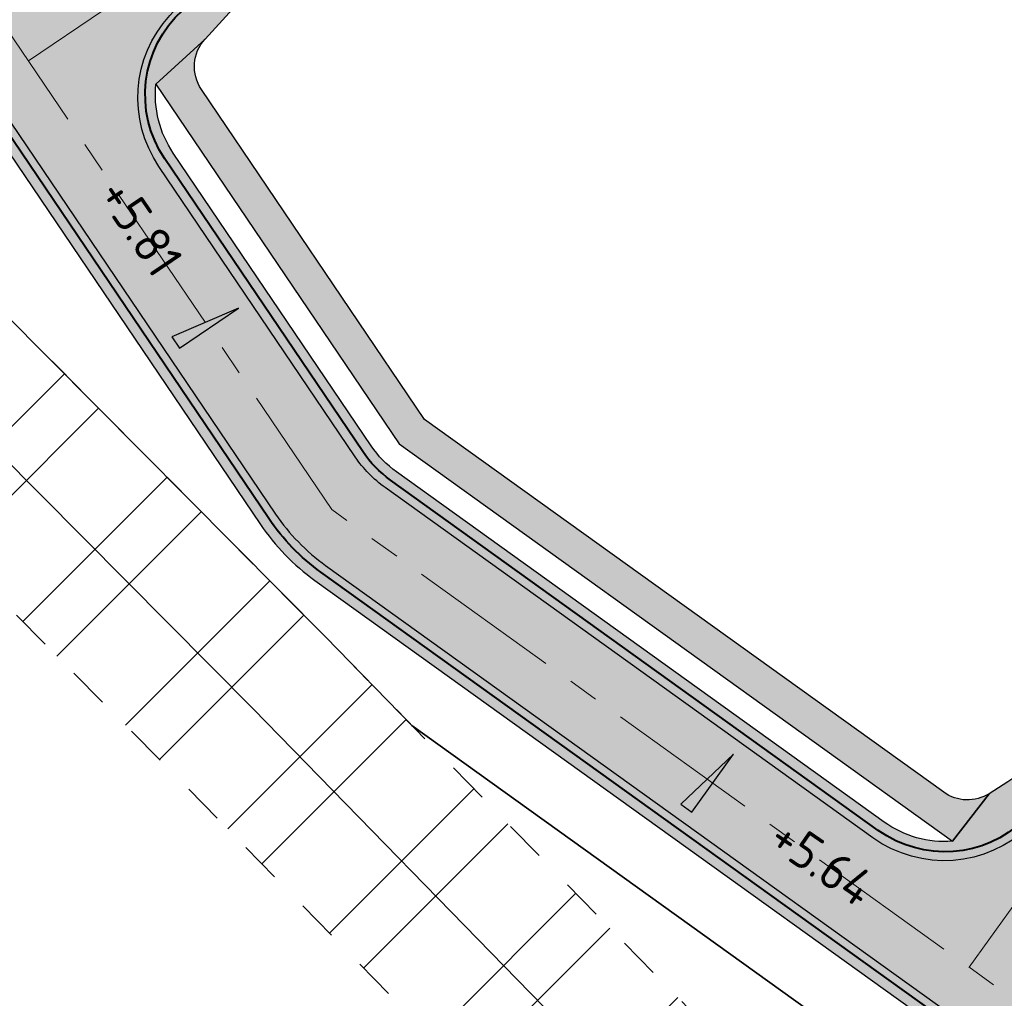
# Model space of a CAD drawing. Header units: metres. Extents: x 207669 to 209690, y 476021 to 477293.
# Tile 5 of 49: x 207967 to 208016, y 476885 to 476933. Entities that reach past the tile are written whole.
import ezdxf
from ezdxf.lldxf.tags import DXFTag

# ---------------------------------------------------------------- set-up
doc = ezdxf.new("R2010")
doc.units = ezdxf.units.M
doc.linetypes.add('AM-AS', pattern=[16, 10, -2, 2, -2])
doc.linetypes.add('NLCS-HIDDEN', pattern=[4, 2, -2])
doc.layers.get('0').update_dxf_attribs({"linetype": 'CONTINUOUS'})
for name, color, linetype, lineweight, true_color in [('B-OI-KL-BRANDSTOF_Orientatieverzoek_gasunieoost_0000541420-G', 40, 'KL-BRANDSTOF-N', 18, 0xffbf00), ('N-WE-AM-AS_WEG-G', 7, 'AM-AS', 18, 0xd60000), ('N-WE-VH-FUNDERING_GRANULAAT-G', 7, 'CONTINUOUS', 40, 0x99004c), ('N-WE-VH-FUNDERING_ZANDBED-BREED-G', 7, 'CONTINUOUS', 30, 0xa57c00), ('N-WE-VH-FUNDERING_ZANDBED_BREED-A', 7, 'CONTINUOUS', 40, 0xa57c00), ('N-WE-VH-FUNDERING_ZANDBED_SMAL-A', 7, 'CONTINUOUS', 40, 0xa4de1b), ('N-WE-VH-FUNDERING_ZANDBED_SMAL-G', 7, 'CONTINUOUS', 30, 0x931077), ('T-WE-AL-HOOGTELABEL_WEG_ASFALT', 7, 'CONTINUOUS', 18, 0x0b05c2)]:
    doc.layers.add(name, color=color, linetype=linetype, lineweight=lineweight, true_color=true_color)
for name, color, linetype, lineweight in [('B-OI-KL-VEILIGHEIDSZONE-G', 252, 'NLCS-HIDDEN', 35), ('N-WE-IE-TERREINAFSCHEIDING_KUNSTMATIG_HEKWERK_HOOG-G', 210, 'IE-TERREINAFSCHEIDING-KUNSTMATIG', 35), ('T-WE-VH-KANTVERHARDING_BOUWWEG-G', 60, 'CONTINUOUS', 25), ('T-WE-VH-VERHARDING_ASFALT_BOUWWEG-100MM-A', 252, 'CONTINUOUS', 18), ('T-WE-VH-VERHARDING_ASFALT_BOUWWEG-70MM-A', 252, 'CONTINUOUS', 18), ('T-WE-VH-VERKANTING-S', 7, 'CONTINUOUS', 25)]:
    doc.layers.add(name, color=color, linetype=linetype, lineweight=lineweight)
doc.styles.add('NLCS-ISO-M200-T18', font='NLCS-ISO.ttf', dxfattribs={"height": 0.36})
doc.styles.get("Standard").update_dxf_attribs({"font": 'isocp.shx'})
doc.linetypes.add('IE-TERREINAFSCHEIDING-KUNSTMATIG', pattern='A,4,[82,NLCS.shx,S=0.75,R=90,X=0,Y=0],4,-2', length=10)
tags = doc.linetypes.add('KL-BRANDSTOF-N', pattern='A,4,-0.5,[105,NLCS.SHX,S=0.5,R=0,X=0.75,Y=0],-2,4,-1,["B",Standard,S=1,R=0,X=-0.15,Y=-0.5],-1.5', length=13).pattern_tags.tags
tags[18] = DXFTag(74, 10)

# ---------------------------------------------------------------- blocks, each defined once
blk = doc.blocks.new('A$C78FE763D')
at = {"layer": 'B-OI-KL-VEILIGHEIDSZONE-G'}
h = blk.add_hatch(dxfattribs=at)
h.set_pattern_fill('ANSI32', color=256, scale=0.75)
h.set_pattern_definition([(45, (0, 0), (-5.051394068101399, 5.051394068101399), []), (45, (3.3675975, 0), (-5.051394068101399, 5.051394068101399), [])])
h.paths.add_polyline_path([(209050.9375881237, 476518.5396431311), (209043.125532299, 476518.8796438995), (209004.4717691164, 476520.7480644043), (208998.0385089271, 476520.8455989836), (208994.4349887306, 476520.9688748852), (208992.935653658, 476521.1809657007), (208987.1141704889, 476522.9398933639), (208984.2464321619, 476523.7645453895), (208982.2472676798, 476524.1575529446), (208961.5809573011, 476528.4629516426), (208946.5220461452, 476532.563855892), (208941.2051906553, 476533.782514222), (208903.1010240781, 476542.5168446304), (208854.3198681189, 476553.4830269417), (208805.5441397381, 476564.3659582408), (208756.842541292, 476575.5088327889), (208708.1580406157, 476586.8421821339), (208659.4445053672, 476597.9561975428), (208645.9421921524, 476601.2015875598), (208635.8122818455, 476603.0898383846), (208626.3864741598, 476604.9618731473), (208620.0089611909, 476606.6876323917), (208616.8738774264, 476607.6539789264), (208608.5085805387, 476607.3317409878), (208607.7147462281, 476607.388227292), (208593.7159588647, 476606.8106741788), (208573.1718238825, 476606.1685136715), (208551.5354744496, 476605.2313140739), (208514.8965904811, 476605.0346582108), (208505.7717838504, 476604.8736203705), (208485.9502657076, 476604.3007499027), (208475.047726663, 476604.1278963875), (208473.2836551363, 476604.2170161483), (208435.3275707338, 476609.0187374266), (208410.2766025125, 476612.2382755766), (208386.3403179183, 476615.1490799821), (208372.1225659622, 476616.7944344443), (208370.8679237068, 476617.0666386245), (208366.7919455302, 476618.1427362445), (208347.1206601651, 476622.9592522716), (208332.5732144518, 476626.4223583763), (208314.8127730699, 476630.7675542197), (208307.5733359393, 476632.8400167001), (208304.1866016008, 476633.9158244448), (208301.7785627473, 476634.9618108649), (208265.737801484, 476652.8223577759), (208252.2084358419, 476659.8116686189), (208236.1466094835, 476668.5299794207), (208217.2765463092, 476679.2130734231), (208211.238871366, 476682.4328276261), (208206.9135463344, 476684.6223727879), (208201.0043056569, 476689.0424139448), (208194.8743833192, 476694.0181090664), (208188.0278762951, 476699.6469287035), (208179.7819454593, 476706.5954438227), (208167.5172268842, 476716.7875479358), (208160.0162014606, 476723.1235963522), (208143.7253530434, 476737.7180011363), (208140.7841958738, 476740.296256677), (208137.2494930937, 476743.7516149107), (208127.3442713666, 476753.6668096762), (208117.6775741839, 476763.4073517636), (208110.7673497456, 476770.4858983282), (208107.1789824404, 476774.0473304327), (208073.4188309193, 476808.9680776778), (208037.0226775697, 476846.8302774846), (208005.6460867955, 476879.2423167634), (207982.4240652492, 476903.0248457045), (207966.6406611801, 476918.9412363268), (207943.1172987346, 476943.0761142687), (207919.053827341, 476967.866388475), (207894.2855795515, 476993.4698702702), (207890.7679384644, 476996.8277555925), (207867.5642186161, 477020.3765344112), (207844.3344498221, 477044.2101672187), (207827.8124503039, 477061.0787171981), (207816.9714566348, 477067.1797366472), (207812.3269095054, 477070.0203660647), (207810.1095525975, 477071.3769726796), (207764.5498415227, 477099.2176252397), (207755.4859131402, 477103.8493892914), (207745.7668134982, 477107.4289707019), (207725.8028753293, 477114.6722316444), (207702.275920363, 477123.4861027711), (207695.2540454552, 477126.1533678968), (207691.7030862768, 477116.8050691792), (207698.746329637, 477114.1296872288), (207722.3433746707, 477105.2895583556), (207742.3334365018, 477098.036819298), (207751.4683368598, 477094.6724007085), (207759.6604084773, 477090.4861647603), (207804.8906974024, 477062.8468173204), (207807.1093404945, 477061.4894239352), (207811.9087933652, 477058.5540533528), (207821.6657996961, 477053.0630728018), (207837.1818001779, 477037.2216227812), (207860.4220313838, 477013.3772555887), (207883.7523115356, 476989.7000344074), (207887.2366704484, 476986.3739197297), (207911.8724226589, 476960.9074015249), (207935.9489512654, 476936.1036757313), (207959.5095888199, 476911.9305536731), (207975.2961847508, 476896.0109442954), (207998.4761632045, 476872.2714732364), (208029.8255724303, 476839.8875125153), (208066.2194190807, 476802.0277123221), (208100.0612675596, 476767.0224595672), (208103.6669002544, 476763.4438916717), (208110.5506758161, 476756.3924382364), (208120.2579786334, 476746.6109803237), (208130.2167569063, 476736.6421750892), (208133.9880541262, 476732.9555333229), (208137.0928969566, 476730.2337888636), (208153.4520485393, 476715.5781936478), (208161.0950231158, 476709.1222420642), (208173.3643045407, 476698.9263461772), (208181.6303737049, 476691.9608612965), (208188.5478666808, 476686.2736809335), (208194.855944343, 476681.1533760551), (208201.6207036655, 476676.093417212), (208206.6273786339, 476673.5589623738), (208212.4597036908, 476670.4487165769), (208231.2976405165, 476659.7838105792), (208247.5278141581, 476650.9741213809), (208261.222448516, 476643.899432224), (208297.5636872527, 476625.889979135), (208300.6716483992, 476624.5399655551), (208304.6829140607, 476623.2657732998), (208312.2474769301, 476621.1002357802), (208330.2270355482, 476616.7014316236), (208344.7735898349, 476613.2385377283), (208364.3263044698, 476608.4510537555), (208368.5303262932, 476607.3411513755), (208370.4836840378, 476606.9173555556), (208385.1619320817, 476605.2187100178), (208409.0356474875, 476602.3155144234), (208434.0626792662, 476599.0990525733), (208472.4025948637, 476594.2487738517), (208474.874523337, 476594.1238936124), (208486.1739842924, 476594.3030400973), (208506.0044661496, 476594.8761696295), (208515.0116595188, 476595.035131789), (208551.7787755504, 476595.2324759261), (208573.5444261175, 476596.1752763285), (208594.0782911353, 476596.8171158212), (208607.5655037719, 476597.3735627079), (208608.3456694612, 476597.3180490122), (208615.5563725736, 476597.5958110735), (208617.2292888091, 476597.0801576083), (208624.1037758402, 476595.2199168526), (208633.9219681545, 476593.2699516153), (208643.8560578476, 476591.4182024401), (208657.1637446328, 476588.2195924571), (208705.9122093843, 476577.097607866), (208754.5937087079, 476565.764957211), (208803.3401102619, 476554.6118317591), (208852.1343818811, 476543.7247630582), (208900.8872259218, 476532.7649453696), (208938.9710593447, 476524.0352757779), (208944.0902038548, 476522.8619341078), (208959.2452926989, 476518.7348383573), (208980.2629823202, 476514.3562370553), (208981.8958178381, 476514.0352446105), (208984.2860795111, 476513.3478966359), (208990.776596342, 476511.3868242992), (208993.5612612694, 476510.9929151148), (208997.7917410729, 476510.8481910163), (209004.1544808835, 476510.7517255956), (209042.666717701, 476508.8901461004), (209050.5027740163, 476508.5491007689)])
at = {"layer": 'B-OI-KL-BRANDSTOF_Orientatieverzoek_gasunieoost_0000541420-G', "flags": 128}
blk.add_lwpolyline([(209050.72018107, 476513.54437195), (209042.896125, 476513.884895), (209004.313125, 476515.749895), (208997.915125, 476515.846895), (208993.998125, 476515.980895), (208991.856125, 476516.2838949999), (208985.700125, 476518.1438949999), (208983.071125, 476518.899895), (208981.255125, 476519.2568949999), (208960.413125, 476523.5988949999), (208945.306125, 476527.7128949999), (208940.088125, 476528.9088949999), (208901.994125, 476537.640895), (208853.227125, 476548.6038949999), (208804.442125, 476559.488895), (208755.718125, 476570.6368949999), (208707.035125, 476581.9698949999), (208658.304125, 476593.0878949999), (208644.899125, 476596.309895), (208634.867125, 476598.179895), (208625.245125, 476600.090895), (208618.619125, 476601.883895), (208616.215125, 476602.624895), (208608.427125, 476602.324895), (208607.640125, 476602.380895), (208593.897125, 476601.813895), (208573.358125, 476601.171895), (208551.657125, 476600.231895), (208514.954125, 476600.0348949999), (208505.888125, 476599.874895), (208486.062125, 476599.301895), (208474.961125, 476599.1258949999), (208472.843125, 476599.232895), (208434.695125, 476604.058895), (208409.656125, 476607.276895), (208385.751125, 476610.183895), (208371.303125, 476611.855895), (208369.699125, 476612.203895), (208365.559125, 476613.296895), (208345.947125, 476618.0988949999), (208331.400125, 476621.5618949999), (208313.530125, 476625.933895), (208306.128125, 476628.052895), (208302.429125, 476629.227895), (208299.671125, 476630.4258949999), (208263.480125, 476648.3608949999), (208249.868125, 476655.3928949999), (208233.722125, 476664.156895), (208214.868125, 476674.830895), (208208.933125, 476677.9958949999), (208204.267125, 476680.357895), (208197.930125, 476685.097895), (208191.711125, 476690.145895), (208184.829125, 476695.803895), (208176.573125, 476702.760895), (208164.306125, 476712.954895), (208156.734125, 476719.350895), (208140.409125, 476733.975895), (208137.386125, 476736.6258949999), (208133.733125, 476740.1968949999), (208123.801125, 476750.138895), (208114.114125, 476759.899895), (208107.217125, 476766.964895), (208103.620125, 476770.5348949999), (208069.819125, 476805.497895), (208033.424125, 476843.358895), (208002.061125, 476875.7568949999), (207978.860125, 476899.5178949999), (207963.075125, 476915.4358949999), (207939.533125, 476939.589895), (207915.463125, 476964.3868949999), (207890.761125, 476989.921895), (207887.260125, 476993.263895), (207863.993125, 477016.8768949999), (207840.758125, 477040.715895), (207824.739125, 477057.070895), (207814.440125, 477062.866895), (207809.718125, 477065.754895), (207807.500125, 477067.111895), (207762.105125, 477094.851895), (207753.477125, 477099.260895), (207744.050125, 477102.732895), (207724.073125, 477109.980895), (207700.511125, 477118.807895), (207693.478565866, 477121.479218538)], dxfattribs=at)
at = {"layer": 'B-OI-KL-VEILIGHEIDSZONE-G', "flags": 128}
blk.add_lwpolyline([(209050.9375881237, 476518.5396431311), (209043.125532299, 476518.8796438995), (209004.4717691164, 476520.7480644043), (208998.0385089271, 476520.8455989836), (208994.4349887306, 476520.9688748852), (208992.935653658, 476521.1809657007), (208987.1141704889, 476522.9398933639), (208984.2464321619, 476523.7645453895), (208982.2472676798, 476524.1575529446), (208961.5809573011, 476528.4629516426), (208946.5220461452, 476532.563855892), (208941.2051906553, 476533.782514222), (208903.1010240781, 476542.5168446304), (208854.3198681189, 476553.4830269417), (208805.5441397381, 476564.3659582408), (208756.842541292, 476575.5088327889), (208708.1580406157, 476586.8421821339), (208659.4445053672, 476597.9561975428), (208645.9421921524, 476601.2015875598), (208635.8122818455, 476603.0898383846), (208626.3864741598, 476604.9618731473), (208620.0089611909, 476606.6876323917), (208616.8738774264, 476607.6539789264), (208608.5085805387, 476607.3317409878), (208607.7147462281, 476607.388227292), (208593.7159588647, 476606.8106741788), (208573.1718238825, 476606.1685136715), (208551.5354744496, 476605.2313140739), (208514.8965904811, 476605.0346582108), (208505.7717838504, 476604.8736203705), (208485.9502657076, 476604.3007499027), (208475.047726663, 476604.1278963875), (208473.2836551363, 476604.2170161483), (208435.3275707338, 476609.0187374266), (208410.2766025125, 476612.2382755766), (208386.3403179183, 476615.1490799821), (208372.1225659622, 476616.7944344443), (208370.8679237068, 476617.0666386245), (208366.7919455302, 476618.1427362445), (208347.1206601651, 476622.9592522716), (208332.5732144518, 476626.4223583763), (208314.8127730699, 476630.7675542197), (208307.5733359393, 476632.8400167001), (208304.1866016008, 476633.9158244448), (208301.7785627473, 476634.9618108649), (208265.737801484, 476652.8223577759), (208252.2084358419, 476659.8116686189), (208236.1466094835, 476668.5299794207), (208217.2765463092, 476679.2130734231), (208211.238871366, 476682.4328276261), (208206.9135463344, 476684.6223727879), (208201.0043056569, 476689.0424139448), (208194.8743833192, 476694.0181090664), (208188.0278762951, 476699.6469287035), (208179.7819454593, 476706.5954438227), (208167.5172268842, 476716.7875479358), (208160.0162014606, 476723.1235963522), (208143.7253530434, 476737.7180011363), (208140.7841958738, 476740.296256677), (208137.2494930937, 476743.7516149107), (208127.3442713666, 476753.6668096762), (208117.6775741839, 476763.4073517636), (208110.7673497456, 476770.4858983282), (208107.1789824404, 476774.0473304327), (208073.4188309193, 476808.9680776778), (208037.0226775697, 476846.8302774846), (208005.6460867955, 476879.2423167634), (207982.4240652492, 476903.0248457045), (207966.6406611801, 476918.9412363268), (207943.1172987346, 476943.0761142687), (207919.053827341, 476967.866388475), (207894.2855795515, 476993.4698702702), (207890.7679384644, 476996.8277555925), (207867.5642186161, 477020.3765344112), (207844.3344498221, 477044.2101672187), (207827.8124503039, 477061.0787171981), (207816.9714566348, 477067.1797366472), (207812.3269095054, 477070.0203660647), (207810.1095525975, 477071.3769726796), (207764.5498415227, 477099.2176252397), (207755.4859131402, 477103.8493892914), (207745.7668134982, 477107.4289707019), (207725.8028753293, 477114.6722316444), (207702.275920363, 477123.4861027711), (207695.2540454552, 477126.1533678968), (207691.7030862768, 477116.8050691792), (207698.746329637, 477114.1296872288), (207722.3433746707, 477105.2895583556), (207742.3334365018, 477098.036819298), (207751.4683368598, 477094.6724007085), (207759.6604084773, 477090.4861647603), (207804.8906974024, 477062.8468173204), (207807.1093404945, 477061.4894239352), (207811.9087933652, 477058.5540533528), (207821.6657996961, 477053.0630728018), (207837.1818001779, 477037.2216227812), (207860.4220313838, 477013.3772555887), (207883.7523115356, 476989.7000344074), (207887.2366704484, 476986.3739197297), (207911.8724226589, 476960.9074015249), (207935.9489512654, 476936.1036757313), (207959.5095888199, 476911.9305536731), (207975.2961847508, 476896.0109442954), (207998.4761632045, 476872.2714732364), (208029.8255724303, 476839.8875125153), (208066.2194190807, 476802.0277123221), (208100.0612675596, 476767.0224595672), (208103.6669002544, 476763.4438916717), (208110.5506758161, 476756.3924382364), (208120.2579786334, 476746.6109803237), (208130.2167569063, 476736.6421750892), (208133.9880541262, 476732.9555333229), (208137.0928969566, 476730.2337888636), (208153.4520485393, 476715.5781936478), (208161.0950231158, 476709.1222420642), (208173.3643045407, 476698.9263461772), (208181.6303737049, 476691.9608612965), (208188.5478666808, 476686.2736809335), (208194.855944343, 476681.1533760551), (208201.6207036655, 476676.093417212), (208206.6273786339, 476673.5589623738), (208212.4597036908, 476670.4487165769), (208231.2976405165, 476659.7838105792), (208247.5278141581, 476650.9741213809), (208261.222448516, 476643.899432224), (208297.5636872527, 476625.889979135), (208300.6716483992, 476624.5399655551), (208304.6829140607, 476623.2657732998), (208312.2474769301, 476621.1002357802), (208330.2270355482, 476616.7014316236), (208344.7735898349, 476613.2385377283), (208364.3263044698, 476608.4510537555), (208368.5303262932, 476607.3411513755), (208370.4836840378, 476606.9173555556), (208385.1619320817, 476605.2187100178), (208409.0356474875, 476602.3155144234), (208434.0626792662, 476599.0990525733), (208472.4025948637, 476594.2487738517), (208474.874523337, 476594.1238936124), (208486.1739842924, 476594.3030400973), (208506.0044661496, 476594.8761696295), (208515.0116595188, 476595.035131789), (208551.7787755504, 476595.2324759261), (208573.5444261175, 476596.1752763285), (208594.0782911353, 476596.8171158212), (208607.5655037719, 476597.3735627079), (208608.3456694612, 476597.3180490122), (208615.5563725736, 476597.5958110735), (208617.2292888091, 476597.0801576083), (208624.1037758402, 476595.2199168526), (208633.9219681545, 476593.2699516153), (208643.8560578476, 476591.4182024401), (208657.1637446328, 476588.2195924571), (208705.9122093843, 476577.097607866), (208754.5937087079, 476565.764957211), (208803.3401102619, 476554.6118317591), (208852.1343818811, 476543.7247630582), (208900.8872259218, 476532.7649453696), (208938.9710593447, 476524.0352757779), (208944.0902038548, 476522.8619341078), (208959.2452926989, 476518.7348383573), (208980.2629823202, 476514.3562370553), (208981.8958178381, 476514.0352446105), (208984.2860795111, 476513.3478966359), (208990.776596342, 476511.3868242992), (208993.5612612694, 476510.9929151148), (208997.7917410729, 476510.8481910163), (209004.1544808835, 476510.7517255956), (209042.666717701, 476508.8901461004), (209050.5027740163, 476508.5491007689)], close=True, dxfattribs=at)
blk = doc.blocks.new('A$C2E540381')
h = blk.add_hatch(color=256)
h.dxf.hatch_style = 1
h.paths.add_polyline_path([(0, 0), (7.001237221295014, 0), (-2.91038304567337e-11, 1.869999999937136)])
at = {"flags": 128}
blk.add_lwpolyline([(0, 0), (7.001237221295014, 0), (-2.91038304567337e-11, 1.869999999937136)], close=True, dxfattribs=at)

msp = doc.modelspace()

# ---------------------------------------------------------------- hatches: boundary and pattern name
at = {"layer": 'N-WE-VH-FUNDERING_ZANDBED_BREED-A', "transparency": 33554559}
h = msp.add_hatch(color=256, dxfattribs=at)
h.dxf.hatch_style = 1
edge = h.paths.add_edge_path(flags=16)
edge.add_arc((208018.7845404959, 476941.9416020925), 23.79784241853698, 2.319868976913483, 68.45130498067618, ccw=False)
edge.add_arc((207992.9401543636, 476940.8946074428), 49.6634275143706, -44.537330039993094, 2.319868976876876, ccw=False)
edge.add_arc((207975.0359779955, 476959.1559325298), 75.23482617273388, 302.0107321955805, 315.1130849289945, ccw=False)
edge.add_line((208014.9163120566, 476895.3606503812), (208013.122737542, 476893.0276360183))
edge.add_arc((208012.7492379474, 476898.1139409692), 5.100000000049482, 234.31241061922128, 274.1998286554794, ccw=False)
edge.add_line((208009.774074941, 476893.9716704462), (207985.8857599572, 476911.1293212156))
edge.add_arc((207988.8317546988, 476915.2309812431), 5.049999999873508, 214.057908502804, 234.31241061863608, ccw=False)
edge.add_line((207984.6479712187, 476912.4028271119), (207974.9491909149, 476926.7505588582))
edge.add_arc((207979.174397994, 476929.6067145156), 5.10000000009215, 174.1134030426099, 214.0579085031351, ccw=False)
edge.add_line((207974.1012911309, 476930.1297697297), (207976.5079837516, 476932.3365274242))
edge.add_line((207976.5079837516, 476932.3365274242), (207987.8577930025, 476944.791240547))
edge.add_arc((208049.9804324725, 476888.2579610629), 83.99544049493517, 116.50385453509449, 137.6969592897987, ccw=False)
edge.add_arc((208020.7404048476, 476946.8945045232), 18.47274637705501, 68.45130498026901, 116.50385453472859, ccw=False)
edge = h.paths.add_edge_path(flags=16)
edge.add_arc((207950.9388624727, 477049.6280640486), 37.53249998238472, 305.8214969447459, 358.8807534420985, ccw=False)
edge.add_arc((208022.9212658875, 476938.7720458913), 94.70726443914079, 121.8779908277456, 149.2630944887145)
edge.add_arc((207938.4936721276, 476988.9750646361), 3.518809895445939, 313.33145217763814, 329.26309448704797, ccw=False)
edge.add_arc((207939.535906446, 476987.870288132), 1.999999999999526, 214.0579085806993, 313.33145217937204, ccw=False)
edge.add_line((207937.878962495, 476986.7502270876), (207937.0909030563, 476984.8804810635))
edge.add_arc((207938.4964469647, 476989.7829749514), 5.099999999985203, 214.0579084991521, 254.0024146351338, ccw=False)
edge.add_line((207934.2712398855, 476986.9268192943), (207909.4248063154, 477023.6829837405))
edge.add_arc((207913.6500133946, 477026.5391393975), 5.09999999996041, 174.1134017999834, 214.0579084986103, ccw=False)
edge.add_line((207908.5769065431, 477027.0621947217), (207910.7629846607, 477028.895780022))
edge.add_arc((207951.2488938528, 477005.1332987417), 46.94426865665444, 128.6299866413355, 149.5899578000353, ccw=False)
edge.add_arc((207862.439417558, 477114.1293349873), 93.65498082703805, 309.4451683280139, 332.8796175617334)
edge.add_arc((207965.0096183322, 477061.8722859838), 21.46109186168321, 30.11757463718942, 153.5374305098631, ccw=False)
edge.add_arc((207952.0866587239, 477053.779186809), 36.7039722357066, -7.647124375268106, 30.923212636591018, ccw=False)
edge = h.paths.add_edge_path(flags=16)
edge.add_arc((207924.3592697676, 477029.9185181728), 85.2596023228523, 121.1031986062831, 145.2237219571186)
edge.add_arc((207852.6855038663, 477079.6890865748), 1.999999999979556, 294.3579977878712, 325.2237219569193, ccw=False)
edge.add_line((207853.5103773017, 477077.8671140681), (207851.2906661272, 477076.0183202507))
edge.add_arc((207851.3290830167, 477081.1181755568), 5.099999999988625, 229.6238971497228, 269.5684026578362, ccw=False)
edge.add_line((207848.0252916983, 477077.2329518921), (207822.9577107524, 477098.549113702))
edge.add_arc((207831.4439198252, 477108.5288058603), 13.10000000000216, 205.0134647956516, 229.6238971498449, ccw=False)
edge.add_line((207819.572589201, 477102.9897166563), (207820.2180752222, 477104.672360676))
edge.add_arc((207833.0127928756, 477108.2725821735), 13.2915911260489, 140.0836640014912, 195.7157219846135, ccw=False)
edge.add_line((207822.8183786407, 477116.8013753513), (207868.0195344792, 477169.9574566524))
edge.add_arc((207886.4104747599, 477151.8822228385), 25.78644531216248, 84.96140506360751, 135.4960267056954, ccw=False)
edge.add_arc((207882.984591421, 477140.0828944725), 37.91560423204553, 49.257470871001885, 81.36805577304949, ccw=False)
edge.add_arc((207894.6428723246, 477152.9501516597), 20.56242125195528, 2.0518782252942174, 50.469494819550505, ccw=False)
edge.add_arc((207879.2698302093, 477153.7302654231), 35.92230591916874, 335.5284907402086, 359.92999724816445, ccw=False)
edge.add_arc((207826.0890470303, 477182.593217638), 96.37526378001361, 304.2401094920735, 333.00668583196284, ccw=False)
edge = h.paths.add_edge_path()
edge.add_arc((207965.005917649, 477061.8894530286), 28.7200000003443, 32.12410697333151, 153.0069464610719)
edge.add_arc((207862.4447317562, 477114.131325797), 86.3800005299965, 309.1708019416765, 333.0069464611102, ccw=False)
edge.add_arc((207951.2488955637, 477005.1333027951), 54.21426865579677, 129.1708019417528, 146.2481467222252)
edge.add_arc((207901.9319495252, 477038.0881400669), 5.100000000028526, 293.9446099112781, 326.2481467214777, ccw=False)
edge.add_line((207904.0018013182, 477033.4270550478), (207901.8935327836, 477032.9882847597))
edge.add_arc((207901.9319495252, 477038.0881400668), 5.099999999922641, 229.6238969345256, 269.5684043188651, ccw=False)
edge.add_line((207898.6281581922, 477034.2029164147), (207860.5092017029, 477066.6172866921))
edge.add_arc((207863.8129930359, 477070.5025103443), 5.099999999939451, 189.6793914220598, 229.6238969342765, ccw=False)
edge.add_line((207858.7855965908, 477069.6450227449), (207858.8798555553, 477071.7964016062))
edge.add_arc((207863.812993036, 477070.5025103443), 5.100000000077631, 146.1675124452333, 165.3031853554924, ccw=False)
edge.add_arc((207924.3521430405, 477029.9253527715), 77.97999999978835, 122.7259849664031, 146.1675124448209, ccw=False)
edge.add_arc((207826.17520426, 477182.6992009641), 103.6199999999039, 302.7259849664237, 331.4867935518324)
edge.add_arc((207879.2491134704, 477153.8665777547), 43.21999999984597, 331.4867935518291, 356.8038714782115)
edge.add_arc((207894.6750815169, 477153.0051778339), 27.76999999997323, 356.8038714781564, 407.9181540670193)
edge.add_arc((207883.0137495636, 477140.0911026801), 45.17000000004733, 47.91815406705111, 74.77564179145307)
edge.add_arc((207886.2699822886, 477152.0559239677), 32.76999999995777, 74.77564179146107, 139.62389708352)
edge.add_line((207861.3055157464, 477173.2844027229), (207816.0074426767, 477120.0143477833))
edge.add_arc((207830.1009010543, 477108.03000671), 18.50000000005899, 139.6238970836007, 229.6238971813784)
edge.add_line((207818.1165600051, 477093.936548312), (207901.3480945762, 477023.1607977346))
edge.add_arc((207895.4530943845, 477016.22833982), 9.099999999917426, 34.05790846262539, 49.62389718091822, ccw=False)
edge.add_line((207902.9921893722, 477021.3246175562), (207979.2186577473, 476908.5602402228))
edge.add_arc((207988.249002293, 476914.664572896), 10.8999999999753, 214.0579084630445, 234.3124106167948)
edge.add_line((207981.8903205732, 476905.8114849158), (208074.1329226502, 476839.5587436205))
edge.add_arc((208081.6583349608, 476850.0362514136), 12.89999999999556, 234.3124106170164, 299.0336792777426)
edge.add_line((208087.9190100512, 476838.757335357), (208106.6218757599, 476849.1388795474))
edge.add_line((208106.6218757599, 476849.1388795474), (208104.8438712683, 476852.3420426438))
edge.add_line((208104.8438712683, 476852.3420426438), (208121.1081889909, 476861.1922391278))
edge.add_line((208121.1081889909, 476861.1922391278), (208119.0545768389, 476864.9610650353))
edge.add_line((208119.0545768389, 476864.9610650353), (208083.0215202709, 476844.9599178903))
edge.add_arc((208080.5463696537, 476849.4190242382), 5.100000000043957, 234.31241061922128, 299.03367927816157, ccw=False)
edge.add_line((208077.5712066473, 476845.2767537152), (208023.5008730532, 476884.1124732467))
edge.add_arc((208026.4760360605, 476888.2547437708), 5.10000000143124, 194.3679054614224, 234.3124106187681, ccw=False)
edge.add_line((208021.5355522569, 476886.9891925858), (208021.4536448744, 476889.1410771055))
edge.add_arc((208026.4760360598, 476888.2547437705), 5.099999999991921, 125.81933538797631, 169.9916992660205, ccw=False)
edge.add_arc((207976.3685280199, 476957.6811223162), 80.51999999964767, 305.8193353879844, 314.6490656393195)
edge.add_arc((207992.9537240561, 476940.8915043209), 56.91999999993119, 314.6490656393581, 362.324848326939)
edge.add_arc((208018.7824468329, 476941.9401127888), 31.0699999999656, 2.324848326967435, 68.30494295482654)
edge.add_arc((208020.7416798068, 476946.864684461), 25.76999999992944, 68.3049429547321, 116.5152425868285)
edge.add_arc((208049.983229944, 476888.2542608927), 91.2700000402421, 116.5152425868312, 137.6969596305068)
edge.add_line((207982.4803595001, 476949.6836951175), (207973.6291480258, 476939.9573776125))
edge.add_arc((207969.8572115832, 476943.3899415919), 5.099999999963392, 278.37862011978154, 317.6969596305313, ccw=False)
edge.add_line((207970.600352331, 476938.3443750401), (207968.4516676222, 476938.4874477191))
edge.add_arc((207969.8572115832, 476943.3899415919), 5.099999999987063, 214.057908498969, 254.0024140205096, ccw=False)
edge.add_line((207965.632004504, 476940.5337859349), (207943.8047829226, 476972.8235285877))
edge.add_arc((207948.0299900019, 476975.6796842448), 5.099999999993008, 174.113402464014, 214.0579084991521, ccw=False)
edge.add_line((207942.9568831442, 476976.2027395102), (207943.6250031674, 476978.2499159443))
edge.add_arc((207948.0299900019, 476975.6796842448), 5.100000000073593, 134.6952792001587, 149.7371965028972, ccw=False)
edge.add_arc((207928.428011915, 476995.4912807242), 22.76999999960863, 314.6952792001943, 329.018669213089)
edge.add_arc((208022.9492039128, 476938.7391286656), 87.4800000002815, 122.98218495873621, 149.0186692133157, ccw=False)
edge.add_arc((207950.9279627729, 477049.7176438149), 44.82000000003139, 302.9821849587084, 355.6324594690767)
edge.add_line((207995.6178079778, 477046.3044143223), (207995.8201418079, 477048.9535967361))
edge.add_line((207995.8201418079, 477048.9535967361), (207995.9330327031, 477050.431691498))
edge.add_arc((207952.0907191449, 477053.7801899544), 43.97000000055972, 355.6324594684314, 392.1241069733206)
at = {"layer": 'N-WE-VH-FUNDERING_ZANDBED_SMAL-A', "transparency": 33554559}
h = msp.add_hatch(color=256, dxfattribs=at)
h.dxf.hatch_style = 1
edge = h.paths.add_edge_path()
edge.add_line((207987.2583231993, 476913.7016787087), (207976.3293035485, 476929.8693449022))
edge.add_arc((207977.9862475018, 476930.9894059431), 2.00000000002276, 137.6575170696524, 214.0579084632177, ccw=False)
edge.add_line((207976.5079837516, 476932.3365274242), (207974.1012911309, 476930.1297697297))
edge.add_line((207974.1012911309, 476930.1297697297), (207986.0199258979, 476912.4981326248))
edge.add_line((207986.0199258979, 476912.4981326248), (208013.122737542, 476893.0276360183))
edge.add_line((208013.122737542, 476893.0276360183), (208014.9163120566, 476895.3606503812))
edge.add_arc((208013.8561558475, 476897.0565480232), 2.000000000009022, 234.30676113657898, 302.01073218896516, ccw=False)
edge.add_line((208012.6892650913, 476895.4322432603), (207987.2583231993, 476913.7016787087))
at = {"layer": 'T-WE-VH-VERHARDING_ASFALT_BOUWWEG-100MM-A'}
h = msp.add_hatch(dxfattribs=at)
h.set_pattern_fill('AVH-ASFALT', color=256, scale=1.5, angle=270, pattern_type=2)
h.set_pattern_definition([(329.9999999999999, (207991.0131754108, 476552.5954628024), (0.7500000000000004, 1.299038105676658), []), (29.99999999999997, (207991.0131754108, 476552.5954628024), (-0.7499999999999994, 1.299038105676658), [])])
edge = h.paths.add_edge_path()
edge.add_line((208598.0668640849, 476553.2350907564), (208597.3597609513, 476558.6895641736))
edge.add_arc((208596.3347866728, 476566.6236317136), 7.999999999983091, 167.5645903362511, 277.36107089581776, ccw=False)
edge.add_line((208588.5224716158, 476568.3463427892), (208663.4988565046, 476908.3564285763))
edge.add_arc((208653.7334626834, 476910.5098174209), 9.999999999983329, 347.56459033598, 362.5645903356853)
edge.add_line((208663.7234468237, 476910.9572734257), (208662.2903712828, 476942.9523785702))
edge.add_arc((208670.2823585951, 476943.3103433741), 8.000000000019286, 147.9829078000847, 182.564590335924, ccw=False)
edge.add_line((208663.4992387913, 476947.5517211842), (208673.5813185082, 476963.6757161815))
edge.add_arc((208665.1024187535, 476968.977438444), 9.999999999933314, 327.9829078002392, 372.496370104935)
edge.add_line((208674.8655159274, 476971.1412160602), (208668.8437600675, 476998.3117474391))
edge.add_arc((208700.3297484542, 477005.2899302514), 32.25000000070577, 180.2433118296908, 192.4963701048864, ccw=False)
edge.add_line((208668.080039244, 477005.1529780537), (208667.7931844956, 477072.7019650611))
edge.add_arc((208657.7932746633, 477072.6594992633), 9.999999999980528, 0.2433118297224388, 74.71764475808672)
edge.add_line((208660.4290345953, 477082.3058856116), (208562.4492246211, 477109.0776992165))
edge.add_arc((208570.9495504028, 477140.1872951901), 32.2500000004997, 248.523477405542, 254.717644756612, ccw=False)
edge.add_line((208559.1421820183, 477110.1764879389), (208526.0787293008, 477123.1848806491))
edge.add_arc((208512.2577011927, 477088.0559512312), 37.75000000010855, 68.52347740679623, 83.79289849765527)
edge.add_line((208516.3393283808, 477125.5846445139), (208484.0606572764, 477129.0952783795))
edge.add_arc((208479.9790300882, 477091.5665850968), 37.75000000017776, 83.79289849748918, 100.4526706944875)
edge.add_line((208473.1303026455, 477128.6901279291), (208406.483101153, 477116.394735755))
edge.add_arc((208396.0941313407, 477172.6942189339), 57.24999999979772, 259.3435220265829, 280.4552038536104, ccw=False)
edge.add_line((208385.507451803, 477116.4315784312), (208345.6150227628, 477123.7496831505))
edge.add_arc((208327.0753225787, 477022.6861288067), 102.7499999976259, 79.60489942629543, 92.19224486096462)
edge.add_line((208323.1448724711, 477125.3609264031), (208303.6616430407, 477124.6150972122))
edge.add_arc((208303.0017864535, 477141.8524719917), 17.25000000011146, 263.0200956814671, 272.19224486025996, ccw=False)
edge.add_line((208300.9055455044, 477124.7303145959), (208268.7673296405, 477128.6649498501))
edge.add_arc((208267.5521174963, 477118.7390615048), 9.999999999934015, 83.02009568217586, 168.2771260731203)
edge.add_line((208257.7606997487, 477120.7708436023), (208246.8566065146, 477068.2226239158))
edge.add_arc((208259.3406641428, 477065.6321017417), 12.74999999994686, 168.2771260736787, 171.9901902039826)
edge.add_line((208246.715050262, 477067.4087204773), (208243.1391454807, 477041.9964065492))
edge.add_arc((208235.2171916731, 477043.1111477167), 8.000000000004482, 271.25365755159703, 351.9901902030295, ccw=False)
edge.add_line((208235.3922213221, 477035.113062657), (208066.2421497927, 477031.4113918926))
edge.add_line((208066.2421497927, 477031.4113918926), (208044.2191598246, 477036.8636800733))
edge.add_line((208044.2191598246, 477036.8636800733), (208042.2847942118, 477039.1593672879))
edge.add_line((208042.2847942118, 477039.1593672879), (208002.0779595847, 477042.5937447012))
edge.add_arc((208002.7588222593, 477050.5647186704), 8.000000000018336, 176.3700886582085, 265.117774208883, ccw=False)
edge.add_arc((207951.3573135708, 477053.8338357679), 43.50536122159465, 355.63556999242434, 356.3592230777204, ccw=False)
edge.add_line((207994.7365174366, 477050.5230764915), (207994.4212927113, 477046.3957993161))
edge.add_arc((207950.9279627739, 477049.7176438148), 43.61999999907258, 336.77510252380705, 355.63245947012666, ccw=False)
edge.add_arc((207998.3648879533, 477029.3617471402), 8.00000000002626, 85.11777420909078, 156.7751025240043, ccw=False)
edge.add_line((207999.0457506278, 477037.3327211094), (208046.0630700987, 477033.3166073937))
edge.add_line((208046.0630700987, 477033.3166073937), (208066.4740170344, 477028.2634168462))
edge.add_line((208066.4740170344, 477028.2634168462), (208068.8725253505, 477025.9676380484))
edge.add_line((208068.8725253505, 477025.9676380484), (208238.4872344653, 477029.6794769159))
edge.add_arc((208238.2684474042, 477039.6770832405), 10.00000000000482, 271.253657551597, 351.9901902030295)
edge.add_line((208248.1708896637, 477038.2836567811), (208252.1613935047, 477066.6423359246))
edge.add_arc((208259.3406641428, 477065.6321017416), 7.249999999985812, 168.2771260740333, 171.9901902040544, ccw=False)
edge.add_line((208252.2418862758, 477067.1051437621), (208262.4914142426, 477116.4989297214))
edge.add_arc((208270.3245484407, 477114.8735040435), 8.00000000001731, 83.02009568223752, 168.2771260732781, ccw=False)
edge.add_line((208271.2967181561, 477122.8142147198), (208300.237178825, 477119.2710760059))
edge.add_arc((208303.0017864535, 477141.8524719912), 22.74999999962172, 263.0200956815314, 272.19224486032)
edge.add_line((208303.8720320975, 477119.1191226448), (208323.355261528, 477119.8649518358))
edge.add_arc((208327.0753225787, 477022.6861288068), 97.24999999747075, 79.60489942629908, 92.19224486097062, ccw=False)
edge.add_line((208344.6226300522, 477118.3399551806), (208384.5030026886, 477111.0240621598))
edge.add_arc((208396.0941313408, 477172.6942189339), 62.74999999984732, 259.355239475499, 280.4552038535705)
edge.add_line((208407.4811681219, 477110.9860517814), (208474.128130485, 477123.2813998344))
edge.add_arc((208479.9790300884, 477091.5665850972), 32.24999999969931, 83.79289849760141, 100.45267069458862, ccw=False)
edge.add_line((208483.4659831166, 477123.6275217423), (208515.744654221, 477120.1168878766))
edge.add_arc((208512.257701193, 477088.0559512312), 32.25000000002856, 68.52347740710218, 83.79289849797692, ccw=False)
edge.add_line((208524.0650695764, 477118.0667584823), (208557.128522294, 477105.0583657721))
edge.add_arc((208570.949550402, 477140.1872951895), 37.74999999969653, 248.5234774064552, 254.7176447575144)
edge.add_line((208560.9995566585, 477103.772186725), (208656.4132110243, 477077.7015445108))
edge.add_arc((208654.3046030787, 477069.9844354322), 8.000000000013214, 0.24331182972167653, 74.71764475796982, ccw=False)
edge.add_line((208662.3045309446, 477070.0184080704), (208662.5800888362, 477005.1296218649))
edge.add_arc((208700.3297484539, 477005.2899302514), 37.7500000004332, 180.2433118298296, 192.4963701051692)
edge.add_line((208663.4740566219, 476997.1216697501), (208669.1858799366, 476971.3495730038))
edge.add_arc((208661.3754021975, 476969.6185509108), 8.000000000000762, -32.01709219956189, 12.496370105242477, ccw=False)
edge.add_line((208668.1585220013, 476965.3771731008), (208658.2582133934, 476949.5438796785))
edge.add_arc((208666.7371131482, 476944.242157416), 10.00000000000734, 147.9829078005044, 182.5645903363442)
edge.add_line((208656.7471290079, 476943.794701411), (208658.2083375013, 476911.1714948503))
edge.add_arc((208650.2163501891, 476910.8135300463), 7.999999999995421, -12.43540966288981, 2.564590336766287, ccw=False)
edge.add_line((208658.0286652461, 476909.0908189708), (208582.0786928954, 476564.6656155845))
edge.add_arc((208591.8440867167, 476562.51222674), 9.99999999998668, 167.5645903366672, 277.3976724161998)
edge.add_arc((210001.0809775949, 465708.5369687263), 10935.07777570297, 97.37159738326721, 97.39767241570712, ccw=False)
at = {"layer": 'T-WE-VH-VERHARDING_ASFALT_BOUWWEG-70MM-A'}
h = msp.add_hatch(dxfattribs=at)
h.set_pattern_fill('AVH-BASALTON', color=256, angle=270, pattern_type=2)
h.set_pattern_definition([(270, (207987.6846217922, 477030.1940064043), (0.8659999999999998, -1.5), [1, -2]), (29.99999999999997, (207987.6846217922, 477030.1940064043), (0.8660381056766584, 1.499977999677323), [1, -2]), (329.9999999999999, (207987.6846217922, 477029.1940064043), (1.732038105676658, -2.200032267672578e-05), [1, -2])])
h.paths.add_polyline_path([(207979.9642825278, 476909.0642676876, 0.08860774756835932), (207982.4153493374, 476906.5424738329), (208074.6579514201, 476840.2897325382, 0.2901540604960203), (208087.4822068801, 476839.5442298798), (208106.1850962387, 476849.9257594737), (208103.2731425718, 476855.171788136), (208083.4099652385, 476844.1461808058, -0.2901543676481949), (208076.9978315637, 476844.5189288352), (208022.6760454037, 476883.5352527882, -0.5128048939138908), (208022.6735853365, 476893.2800037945, 0.03899533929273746), (208032.1116530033, 476901.2509316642, 0.2110784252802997), (208048.6278607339, 476943.1517930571, 0.2961190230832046), (208029.8243881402, 476969.6942554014, 0.2135158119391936), (208009.772750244, 476968.8503044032, 0.09268673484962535), (207983.3678739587, 476948.8760330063), (207974.4330391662, 476939.0578244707, -0.4857844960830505), (207965.0246350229, 476939.7359519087), (207942.8520466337, 476972.5366072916, -0.3607678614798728), (207943.6020152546, 476980.1610973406, 0.06252926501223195), (207946.9207294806, 476984.387934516, -0.1140968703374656), (207974.6737415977, 477013.1274485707, 0.2338587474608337), (207994.4212927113, 477046.3957993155), (207994.7365174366, 477050.5230764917, 0.1605842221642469), (207988.3125578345, 477076.5233494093, 0.5824978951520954), (207940.4839035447, 477074.380298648, -0.1043814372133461), (207917.7632647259, 477046.2334878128, 0.0750150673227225), (207907.1276252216, 477034.5242228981, -0.4489299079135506), (207898.2472954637, 477033.2797499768), (207859.6681189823, 477066.0854670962, -0.381082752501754), (207858.5701924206, 477073.9958346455, -0.1026960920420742), (207881.5457002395, 477096.5367696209, 0.1261556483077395), (207916.17238607, 477133.8078554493, 0.1109181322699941), (207921.2037527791, 477151.5237929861, 0.2268011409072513), (207912.4820694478, 477172.7251190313, 0.117727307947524), (207894.5602457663, 477182.5179730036, 0.2907551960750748), (207862.2196860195, 477172.5070400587), (207817.1807338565, 477119.5417085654, 0.4142135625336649), (207819.2328479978, 477094.1687144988), (207902.9723610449, 477022.9610053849)])
h.paths.add_polyline_path([(207933.4971353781, 476986.3756419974), (207908.6460157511, 477023.1387386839, -0.3327596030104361), (207908.9913344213, 477030.3205219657, 0.02629151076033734), (207910.3951778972, 477032.2141499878, -0.07558467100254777), (207920.289801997, 477043.1324219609, 0.104381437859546), (207944.0481497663, 477072.5647687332, -0.5824978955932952), (207984.9249647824, 477074.3963295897, -0.1605842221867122), (207990.7481332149, 477050.8276931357), (207990.4329084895, 477046.7004159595, -0.2338587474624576), (207972.4962286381, 477016.4828080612, 0.1134968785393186), (207943.6046455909, 476986.6350936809, -0.5476258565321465)], flags=16)
h.paths.add_polyline_path([(207986.32625549, 476946.1838259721, -0.09268673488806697), (208011.5584937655, 476965.2710418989, -0.2135158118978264), (208028.3457217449, 476965.9775975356, -0.2961190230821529), (208044.6311531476, 476942.9895325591, -0.2110784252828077), (208029.3006028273, 476904.0966296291, -0.04205109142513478), (208019.5889756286, 476895.9956677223, 0.03919080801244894), (208016.8801836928, 476893.7622372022, -0.3624006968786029), (208009.2124471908, 476893.2054081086), (207985.3315629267, 476910.3577218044, -0.0886077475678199), (207983.860922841, 476911.8707981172), (207974.2451368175, 476926.0957536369, -0.3460902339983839), (207974.7783963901, 476933.4942473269)], flags=16)
h.paths.add_polyline_path([(207847.4134532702, 477076.5061948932), (207822.3422986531, 477097.8253955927, -0.4142135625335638), (207820.7462098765, 477117.5599465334), (207865.2669202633, 477169.915831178, -0.2907551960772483), (207893.5098481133, 477178.6583532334, -0.1177273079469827), (207909.8013034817, 477169.7563661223, -0.2268011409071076), (207917.209974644, 477151.7468091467, -0.1109181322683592), (207912.6575576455, 477135.717300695, -0.1261556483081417), (207879.3832126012, 477099.9018323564, 0.0974953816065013), (207856.2151719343, 477077.6355777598, -0.4419701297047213)], flags=16)

# ---------------------------------------------------------------- linework, layer by layer
at = {"layer": 'N-WE-AM-AS_WEG-G', "ltscale": 0.75, "flags": 128}
for points in [[(207822.9438497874, 477094.1634701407), (207904.7769850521, 477024.5768451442), (207982.7128544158, 476909.2836936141), (208075.8278914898, 476842.4043306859, 0.2901543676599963), (208085.4460920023, 476841.8452086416)], [(207967.8528340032, 476931.2666213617), (207971.5302612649, 476933.7524887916, 0.05958194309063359), (207975.1987713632, 476936.9277238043), (207984.8470650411, 476947.5299298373, -0.09268673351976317), (208010.6656220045, 476967.0606731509, -0.2135158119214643), (208029.0850549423, 476967.8359264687, -0.2961190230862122), (208046.6295069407, 476943.070662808, -0.2110784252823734), (208030.7061279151, 476902.6737806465, -0.04205109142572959), (208020.7366242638, 476894.3577108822, 0.08436528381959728), (208015.8675819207, 476889.5457708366), (208013.9363888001, 476886.8575618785)]]:
    msp.add_lwpolyline(points, format="xyb", dxfattribs=at)
at = {"layer": 'N-WE-IE-TERREINAFSCHEIDING_KUNSTMATIG_HEKWERK_HOOG-G', "flags": 128}
msp.add_lwpolyline([(207770.8884271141, 477095.3442389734), (207810.1095525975, 477071.3769726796), (207816.9714566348, 477067.1787741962), (207827.8124503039, 477061.0787171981), (207844.3344498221, 477044.2101672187), (207867.5642186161, 477020.3765344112), (207890.7679384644, 476996.8277555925), (207894.2855795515, 476993.4698702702), (207919.053827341, 476967.866388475), (207943.1172987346, 476943.0761142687), (207966.6406611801, 476918.9412363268), (207982.4240652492, 476903.0248457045), (207986.6423670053, 476898.7047272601), (208071.5469597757, 476837.7224707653)], dxfattribs=at)
at = {"layer": 'N-WE-VH-FUNDERING_GRANULAAT-G', "flags": 128}
msp.add_lwpolyline([(207947.5208640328, 476984.0276033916, -0.06257907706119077), (207944.0913076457, 476979.6604858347, 0.3608239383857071), (207943.3905469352, 476972.5435133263), (207965.2177685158, 476940.2537706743, 0.4857844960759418), (207973.9989457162, 476939.6208517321), (207982.8501575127, 476949.3471695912, -0.09268673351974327), (208009.4602451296, 476969.4766753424, -0.2135158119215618), (208030.0831547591, 476970.3446705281, -0.2961190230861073), (208049.3272845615, 476943.1801886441, -0.2110784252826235), (208032.6035867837, 476900.7529345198, -0.03854603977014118), (208023.1987405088, 476892.7955954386, 0.5122384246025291), (208023.2091904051, 476883.7063682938), (208077.2795239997, 476844.870648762, 0.2901543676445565), (208083.2641820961, 476844.5227506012), (208103.0790131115, 476855.5215219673), (208106.3792139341, 476849.5760468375), (208087.6763482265, 476839.1945026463, -0.2901543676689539), (208074.4246052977, 476839.9648485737), (207982.182003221, 476906.217589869, -0.08860774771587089), (207979.6328937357, 476908.840255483), (207903.4064253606, 477021.6046328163, 0.06802407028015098)], format="xyb", dxfattribs=at)
msp.add_lwpolyline([(207974.5349549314, 476926.4705435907, -0.3733330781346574), (207975.4150192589, 476933.7572652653, 0.02412564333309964), (207976.9738002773, 476935.3123995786), (207986.6220939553, 476945.9146056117, -0.0926867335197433), (208011.7370681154, 476964.9131156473, -0.2135158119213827), (208028.1978551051, 476965.6059317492, -0.2961190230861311), (208044.2314823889, 476942.9733065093, -0.2110784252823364), (208029.0194978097, 476904.3811994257, -0.04205109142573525), (208019.3594459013, 476896.3232590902, 0.03874315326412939), (208016.631737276, 476894.0783246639, -0.3618950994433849), (208009.4823922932, 476893.5655654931), (207985.5940773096, 476910.7232162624, -0.08860774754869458), (207984.2337352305, 476912.1228118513)], format="xyb", close=True, dxfattribs=at)
at = {"layer": 'N-WE-VH-FUNDERING_ZANDBED-BREED-G', "flags": 128}
msp.add_lwpolyline([(207902.9921893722, 477021.3246175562), (207979.2186577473, 476908.5602402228, 0.08860774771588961), (207981.8903205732, 476905.8114849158), (208074.1329226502, 476839.5587436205, 0.2901543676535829), (208087.9190100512, 476838.757335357), (208106.6218757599, 476849.1388795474), (208104.8438712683, 476852.3420426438), (208121.1081889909, 476861.1922391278)], format="xyb", dxfattribs=at)
msp.add_lwpolyline([(208027.5252939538, 476964.0761120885, -0.2968374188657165), (208042.5628786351, 476942.9048980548, -0.2073503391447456), (208028.3399292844, 476906.0619795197, -0.05723216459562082), (208014.9163120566, 476895.3606503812), (208013.122737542, 476893.0276360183, -0.1758205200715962), (208009.774074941, 476893.9716704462), (207985.8857599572, 476911.1293212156, -0.0886077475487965), (207984.6479712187, 476912.4028271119), (207974.9491909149, 476926.7505588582, -0.1760773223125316), (207974.1012911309, 476930.1297697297), (207976.5079837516, 476932.3365274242), (207987.8577930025, 476944.791240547, -0.09273685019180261), (208012.4967936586, 476963.4258454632, -0.2127962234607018)], format="xyb", close=True, dxfattribs=at)
at = {"layer": 'N-WE-VH-FUNDERING_ZANDBED_SMAL-G', "flags": 128}
msp.add_lwpolyline([(207987.2583231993, 476913.7016787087), (207976.3293035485, 476929.8693449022, -0.346282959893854), (207976.5079837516, 476932.3365274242), (207974.1012911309, 476930.1297697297), (207986.0199258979, 476912.4981326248), (208013.122737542, 476893.0276360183), (208014.9163120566, 476895.3606503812, -0.3043188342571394), (208012.6892650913, 476895.4322432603)], format="xyb", close=True, dxfattribs=at)
at = {"layer": 'T-WE-VH-KANTVERHARDING_BOUWWEG-G', "flags": 128}
msp.add_lwpolyline([(207902.9723610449, 477022.9610053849), (207979.9642825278, 476909.0642676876, 0.08860774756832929), (207982.4153493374, 476906.5424738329), (208074.6579514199, 476840.2897325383, 0.2901543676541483), (208087.4822187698, 476839.5442364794), (208106.1850962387, 476849.9257594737), (208103.2731425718, 476855.171788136), (208083.4099652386, 476844.1461808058, -0.2901543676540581), (208076.9978315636, 476844.5189288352), (208022.6760454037, 476883.5352527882, -0.5128048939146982), (208022.6735853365, 476893.2800037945, 0.03899533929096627), (208032.1116530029, 476901.2509316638, 0.2110784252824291), (208048.6278607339, 476943.151793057, 0.2961190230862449), (208029.8243881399, 476969.6942554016, 0.2135158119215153), (208009.7727502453, 476968.8503044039, 0.09268673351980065), (207983.3678742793, 476948.8760333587), (207974.4330391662, 476939.0578244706, -0.4857844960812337), (207965.0246350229, 476939.7359519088), (207942.8520466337, 476972.5366072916, -0.3607678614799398), (207943.6020152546, 476980.1610973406, 0.0625292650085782), (207946.9207294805, 476984.3879345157, -0.114096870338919)], format="xyb", dxfattribs=at)
msp.add_lwpolyline([(207974.7783963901, 476933.4942473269), (207986.3262558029, 476946.183826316, -0.0926867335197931), (208011.5584937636, 476965.2710418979, -0.2135158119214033), (208028.3457217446, 476965.9775975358, -0.2961190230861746), (208044.6311531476, 476942.9895325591, -0.2110784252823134), (208029.3006028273, 476904.0966296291, -0.04205109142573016), (208019.5889756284, 476895.9956677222, 0.03919080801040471), (208016.8801836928, 476893.7622372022, -0.3624006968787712), (208009.2124471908, 476893.2054081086), (207985.3315629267, 476910.3577218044, -0.08860774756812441), (207983.860922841, 476911.8707981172), (207974.2451368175, 476926.0957536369, -0.3460902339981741)], format="xyb", close=True, dxfattribs=at)

# ---------------------------------------------------------------- block references
at = {"layer": 'B-OI-KL-BRANDSTOF_Orientatieverzoek_gasunieoost_0000541420-G'}
msp.add_blockref('A$C78FE763D', (0, 0), dxfattribs=at)
at = {"layer": 'T-WE-VH-VERKANTING-S', "xscale": 0.5, "yscale": 0.3599999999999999, "zscale": 0.3599999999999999}
for p, rotation in [((207975.2505953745, 476917.1974822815), 34.05790850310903), ((208000.3546717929, 476894.4575591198), 54.31241061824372)]:
    msp.add_blockref('A$C2E540381', p, dxfattribs=dict(at, rotation=rotation))

# ---------------------------------------------------------------- texts
at = {"layer": 'T-WE-AL-HOOGTELABEL_WEG_ASFALT', "char_height": 1.8, "attachment_point": 5, "style": 'NLCS-ISO-M200-T18', "bg_fill": 1, "box_fill_scale": 1.05, "bg_fill_color": 256, "bg_fill_true_color": 9298298, "bg_fill_transparency": 0}
for s, insert, rotation in [('+5.81', (207973.3518760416, 476923.1317036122), 304.0579084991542), ('+5.64', (208006.7410892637, 476892.0255461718), 325.5)]:
    msp.add_mtext(s, dxfattribs=dict(at, insert=insert, rotation=rotation))

doc.saveas('drawing.dxf')
